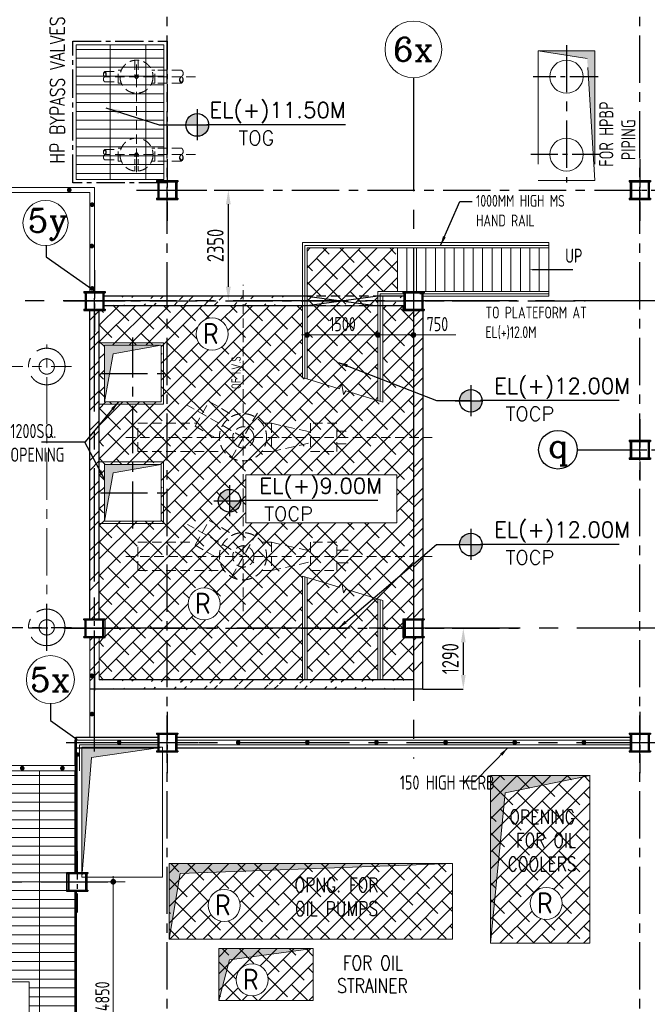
# Model space of a CAD drawing. Extents: x 18893 to 3351893, y -610358 to 406739.
# Tile 73 of 256: x 478084 to 491367, y 106529 to 127381. Entities that reach past the tile are written whole.
import ezdxf
from ezdxf.enums import TextEntityAlignment as Align

# ---------------------------------------------------------------- set-up
doc = ezdxf.new("R2010")
doc.units = 0
doc.header["$LTSCALE"] = 800
doc.header["$MEASUREMENT"] = 0
for name, pattern in [('CENTER', [2, 1.25, -0.25, 0.25, -0.25]), ('CENTER2', [1.125, 0.75, -0.125, 0.125, -0.125]), ('DASHED', [0.75, 0.5, -0.25]), ('HIDDEN', [0.375, 0.25, -0.125])]:
    doc.linetypes.add(name, pattern=pattern)
doc.layers.get('0').update_dxf_attribs({"linetype": 'CONTINUOUS'})
for name, color, linetype in [('0-7-COL', 2, 'CENTER'), ('Aux Ped Stel', 7, 'CONTINUOUS'), ('Aux_col', 7, 'CONTINUOUS'), ('CEN', 2, 'CENTER'), ('CL', 2, 'CENTER2'), ('GRID', 8, 'CENTER'), ('HATCH', 9, 'CONTINUOUS'), ('REV3', 2, 'CONTINUOUS'), ('STR', 2, 'CONTINUOUS'), ('WALL', 6, 'CONTINUOUS')]:
    doc.layers.add(name, color=color, linetype=linetype)
for name, color, linetype, lineweight in [('A-CHEQUERED PLATE HATCH', 254, 'CONTINUOUS', 5), ('A-CUT OUT', 3, 'CONTINUOUS', 30), ('A-REMOVABLE GRATING', 252, 'CONTINUOUS', 9), ('DIM', 4, 'CONTINUOUS', 13), ('EQP8', 251, 'HIDDEN', 9), ('EQUPT', 251, 'HIDDEN', 9), ('HANDRAIL', 3, 'CONTINUOUS', 15), ('Opening', 30, 'CONTINUOUS', 15), ('STAIR', 4, 'CONTINUOUS', 13), ('STEEL-PLATFORMS', 42, 'CONTINUOUS', 15), ('TEXT', 3, 'CONTINUOUS', 15)]:
    doc.layers.add(name, color=color, linetype=linetype, lineweight=lineweight)
doc.styles.add('ROMANC', font='romanc')
doc.styles.add('ROMANS', font='ISO9.shx', dxfattribs={"width": 0.8})
doc.styles.add('S1', font='SIMPLEX.SHX', dxfattribs={"height": 200})
doc.styles.add('S3', font='ROMANS1.SHX', dxfattribs={"width": 0.8})
doc.styles.add('SIMPLEX-25', font='simplex.shx')
doc.styles.get("Standard").update_dxf_attribs({"font": 'ISO9'})
doc.linetypes.add('FENCELINE1', pattern='A,0.25,-0.1,[133,ltypeshp.shx,S=0.1,R=0,X=-0.1,Y=0],-0.1,1', length=1.45)
doc.dimstyles.new('barka INTERNAL DIM', dxfattribs={"dimscale": 100, "dimtxt": 3, "dimasz": 1.2, "dimexe": 2.5, "dimexo": 2.5, "dimgap": 0.8, "dimtad": 1, "dimdsep": 46, "dimtxsty": 'ROMANS', "dimblk": 'DDOT1', "dimcen": 0, "dimclrd": 256, "dimclre": 256, "dimclrt": 2, "dimadec": 0, "dimazin": 2, "dimtp": 0.1, "dimtm": 0.1, "dimtfac": 0.71, "dimtmove": 2, "dimatfit": 3, "dimfxl": 0, "dimlwd": -1, "dimlwe": -1, "dimarcsym": 0})
doc.dimstyles.get("Standard").update_dxf_attribs({"dimtxt": 0.18, "dimasz": 0.18, "dimexe": 0.18, "dimexo": 0.0625, "dimgap": 0.09, "dimtad": 0, "dimtih": 1, "dimtoh": 1, "dimdec": 4, "dimzin": 0, "dimdsep": 46, "dimtxsty": 'Standard', "dimcen": 0.09, "dimadec": 0, "dimazin": 0, "dimtfac": 1, "dimtdec": 4, "dimtofl": 0, "dimtmove": 0, "dimatfit": 3, "dimfxl": 0, "dimtolj": 1, "dimtzin": 0, "dimarcsym": 0})
doc.dimstyles.new('STANDARD$0', dxfattribs={"dimtxt": 250, "dimasz": 200, "dimexe": 0, "dimexo": 0, "dimgap": 100, "dimtad": 1, "dimdec": 0, "dimzin": 0, "dimdsep": 46, "dimtxsty": 'S1', "dimcen": 0, "dimadec": 0, "dimazin": 0, "dimtfac": 1, "dimtdec": 0, "dimtmove": 2, "dimatfit": 3, "dimfxl": 0, "dimtolj": 1, "dimtzin": 0, "dimarcsym": 0})
pattern_1 = [(45, (-36217, -144449.1), (-318.19805, 318.19805), []), (45, (-36004.86, -144449.1), (-318.19805, 318.19805), [])]
pattern_2 = [(45, (0, 0), (-0.088388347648, 0.088388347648), [])]

# ---------------------------------------------------------------- blocks, each defined once
blk = doc.blocks.new('PIPECUT')
h = blk.add_hatch()
h.set_pattern_fill('ANSI31', color=9, scale=0.2, angle=180, style=0)
h.set_pattern_definition([(225, (-34534.742475, -48482.33709), (0.01767766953, -0.01767766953), [])])
h.paths.add_polyline_path([(0, 0, -0.552818), (0.432, 0, -0.552129), (0, 0, 0.585634), (0.5, 0, 0.553556)])
for centre, radius, start, end in [((-0.25, -0.157), 0.295, 32.06621, 147.93379), ((0.25, -0.157), 0.295, 32.06607, 147.93393), ((0.216, -0.136), 0.255, 32.13078, 147.86922), ((0.216, 0.136), 0.255, 212.19123, 327.80877), ((0.25, 0.14), 0.287, 209.29064, 330.70936)]:
    blk.add_arc(centre, radius, start, end)
blk = doc.blocks.new('DDOT1')
blk.add_line((-1, 0), (1, 0))
at = {"const_width": 0.5}
blk.add_lwpolyline([(-0.25, 0, 1), (0.25, 0, 1)], format="xyb", close=True, dxfattribs=at)
blk = doc.blocks.new('*D304')
at = {"layer": 'DIM'}
for p, q in [((479552, 109124), (480313, 109124)), ((480063, 109004), (480063, 104394)), ((479975, 104274), (480313, 104274))]:
    blk.add_line(p, q, dxfattribs=at)
at = {"layer": 'DIM', "xscale": 119.9999999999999, "yscale": 119.9999999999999, "zscale": 119.9999999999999}
for p, rotation in [((480063, 109124), 90), ((480063, 104274), 270)]:
    blk.add_blockref('DDOT1', p, dxfattribs=dict(at, rotation=rotation))
at = {"layer": 'DIM', "color": 2, "insert": (479833, 106699), "char_height": 300, "attachment_point": 5, "rotation": 90, "style": 'ROMANS'}
blk.add_mtext('4850', dxfattribs=at)
blk = doc.blocks.new('PL-FFL2')
at = {"layer": 'A-CUT OUT'}
h = blk.add_hatch(color=7, dxfattribs=at)
h.paths.add_polyline_path([(3.09, 1.96, 0.414214), (1.09, -0.04), (3.09, -0.04)])
h.paths.add_polyline_path([(5.09, -0.04), (3.09, -0.04), (3.09, -2.04, 0.414214)])
at = {"color": 1, "linetype": 'Continuous'}
for p, q in [((3.09, 2.74), (3.09, -2.74)), ((29.24, 0), (4.78, 0)), ((4.78, 0), (5.09, 0)), ((0.31, -0.04), (5.09, -0.04))]:
    blk.add_line(p, q, dxfattribs=at)
blk.add_circle((3.09, -0.04), 2, dxfattribs=at)
at = {"layer": 'TEXT', "color": 4, "linetype": 'Continuous'}
blk.add_attdef('EL(+)', text='', height=2.75, dxfattribs=at).set_placement((18.98, 2.4), align=Align.MIDDLE)
at = {"layer": 'TEXT', "color": 3, "linetype": 'Continuous'}
blk.add_attdef('XXX', text='', height=2.5, dxfattribs=at).set_placement((18.44, -3.52), align=Align.MIDDLE)
blk = doc.blocks.new('AUX COL')
at = {"layer": 'Aux Ped Stel'}
for p, q in [((-225, 200), (-225, 175)), ((-225, 200), (225, 200)), ((-225, 175), (225, 175)), ((-200, 175), (-200, -175)), ((-175, 175), (-175, -175)), ((175, 175), (175, -175)), ((200, 175), (200, -175)), ((225, 200), (225, 175)), ((-225, -175), (-225, -200)), ((-225, -175), (225, -175)), ((-225, -200), (225, -200)), ((225, -175), (225, -200))]:
    blk.add_line(p, q, dxfattribs=at)
at = {"layer": 'CL'}
for p, q in [((0, 650), (0, -650)), ((-650, 0), (650, 0))]:
    blk.add_line(p, q, dxfattribs=at)
blk = doc.blocks.new('*D752')
at = {"layer": 'DIM', "color": 9, "lineweight": -2}
for p, q in [((482198, 123774), (482500, 123774)), ((482500, 121724), (482500, 123474))]:
    blk.add_line(p, q, dxfattribs=at)
at = {"layer": 'DIM', "color": 9}
for points in [[(482450, 123474), (482550, 123474), (482500, 123774)], [(482450, 121724), (482550, 121724), (482500, 121424)]]:
    blk.add_solid(points, dxfattribs=at)
at = {"layer": 'DIM', "insert": (482225, 122599), "char_height": 350, "attachment_point": 5, "rotation": 90, "style": 'ROMANS'}
blk.add_mtext('\\A1;2350', dxfattribs=at)
blk = doc.blocks.new('*D753')
at = {"layer": 'DIM'}
for p, q in [((484166, 120687), (484166, 120454)), ((485546, 120704), (484286, 120704)), ((485666, 120500), (485666, 120454))]:
    blk.add_line(p, q, dxfattribs=at)
at = {"layer": 'DIM', "xscale": 119.9999999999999, "yscale": 119.9999999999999, "zscale": 119.9999999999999, "rotation": 180}
blk.add_blockref('DDOT1', (484166, 120704), dxfattribs=at)
at = {"layer": 'DIM', "xscale": 119.9999999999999, "yscale": 119.9999999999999, "zscale": 119.9999999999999}
blk.add_blockref('DDOT1', (485666, 120704), dxfattribs=at)
at = {"layer": 'DIM', "color": 2, "insert": (484916, 120934), "char_height": 300, "attachment_point": 5, "style": 'ROMANS'}
blk.add_mtext('1500', dxfattribs=at)
blk = doc.blocks.new('*D751')
at = {"layer": 'DIM', "color": 9, "lineweight": -2}
for p, q in [((487242, 114494), (487473, 114494)), ((487473, 114194), (487473, 113504)), ((486617, 113204), (487473, 113204))]:
    blk.add_line(p, q, dxfattribs=at)
at = {"layer": 'DIM', "color": 9}
for points in [[(487423, 114194), (487523, 114194), (487473, 114494)], [(487423, 113504), (487523, 113504), (487473, 113204)]]:
    blk.add_solid(points, dxfattribs=at)
at = {"layer": 'DIM', "insert": (487198, 113849), "char_height": 350, "attachment_point": 5, "rotation": 90, "style": 'ROMANS'}
blk.add_mtext('\\A1;1290', dxfattribs=at)
blk = doc.blocks.new('*D754')
at = {"layer": 'DIM'}
for p, q in [((485786, 120704), (486297, 120704)), ((486417, 120704), (487314, 120704)), ((485666, 120477), (485666, 120454)), ((486417, 120477), (486417, 120454))]:
    blk.add_line(p, q, dxfattribs=at)
at = {"layer": 'DIM', "xscale": 119.9999999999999, "yscale": 119.9999999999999, "zscale": 119.9999999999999, "rotation": 180}
blk.add_blockref('DDOT1', (485666, 120704), dxfattribs=at)
at = {"layer": 'DIM', "xscale": 119.9999999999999, "yscale": 119.9999999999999, "zscale": 119.9999999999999}
blk.add_blockref('DDOT1', (486417, 120704), dxfattribs=at)
at = {"layer": 'DIM', "color": 2, "insert": (486925, 120934), "char_height": 300, "attachment_point": 5, "style": 'ROMANS'}
blk.add_mtext('750', dxfattribs=at)

msp = doc.modelspace()

# ---------------------------------------------------------------- hatches: boundary and pattern name
at = {"layer": 'A-CHEQUERED PLATE HATCH', "linetype": 'Continuous'}
h = msp.add_hatch(dxfattribs=at)
h.set_pattern_fill('ANSI38', color=256, scale=2000, angle=180, style=0)
h.paths.add_polyline_path([(485666.18, 121624.03), (486080.68, 121624.03), (486080.68, 122548.99), (484166.18, 122548.99), (484166.18, 119773), (484846.17, 119565.34), (484900.93, 119660.33), (484939.15, 119444.4), (484988.55, 119521.86), (485666.18, 119314.92)])
h = msp.add_hatch(dxfattribs=at)
h.set_pattern_fill('ANSI38', color=256, scale=2000, angle=180, style=0)
h.paths.add_polyline_path([(479876.54, 120485.44), (481076.54, 120485.44), (481076.54, 119285.44), (479876.54, 119285.44)], flags=16)
h.paths.add_polyline_path([(479876.54, 117964.56), (481076.54, 117964.56), (481076.54, 116764.56), (479876.54, 116764.56)], flags=16)
edge = h.paths.add_edge_path(flags=16)
edge.add_arc((481987.5, 115011.4), 339.74, 0, 360)
edge = h.paths.add_edge_path(flags=16)
edge.add_arc((482156.81, 120724.08), 339.74, 0, 360)
h.paths.add_polyline_path([(486069.18, 117745.58), (486069.18, 116723.51), (482871.33, 116723.51), (482871.33, 117745.58)])
h.paths.add_polyline_path([(485766.18, 121324.03), (485766.18, 119284.39), (484988.55, 119521.86), (484939.15, 119444.4), (484900.93, 119660.33), (484846.17, 119565.34), (484066.18, 119803.54), (484066.18, 121324.03), (479866.59, 121324.03), (479866.59, 121224.02), (479766.54, 121224.02), (479766.54, 114694.03), (479891.54, 114694.03), (479891.54, 114294.03), (479766.04, 114294.03), (479766.54, 113404.03), (484066.18, 113404.03), (484066.18, 115599.46), (484846.17, 115361.27), (484900.93, 115456.26), (484939.15, 115240.33), (484988.55, 115317.79), (485766.18, 115080.31), (485766.18, 113404.03), (486416.59, 113404.03), (486416.59, 114293.93), (486191.59, 114293.93), (486191.59, 114693.93), (486416.54, 114694.03), (486416.59, 121223.93), (486191.59, 121223.93), (486191.59, 121324.03)])
h = msp.add_hatch(dxfattribs=at)
h.set_pattern_fill('ANSI38', color=256, scale=2000, angle=180, style=0)
h.paths.add_polyline_path([(485666.18, 115110.85), (484988.55, 115317.79), (484939.15, 115240.33), (484900.93, 115456.26), (484846.17, 115361.27), (484166.18, 115568.93), (484166.18, 113404.03), (485666.18, 113404.03)])
h = msp.add_hatch(dxfattribs=at)
h.set_pattern_fill('ANSI38', color=256, scale=2000, angle=180, style=0)
edge = h.paths.add_edge_path()
edge.add_arc((489226.51, 108665.87), 339.74, 0, 360)
h.paths.add_polyline_path([(490151.54, 107823.93), (488051.54, 107823.93), (488051.54, 111373.93), (490151.54, 111373.93)])
h = msp.add_hatch(dxfattribs=at)
h.set_pattern_fill('ANSI38', color=256, scale=2000, angle=180, style=0)
edge = h.paths.add_edge_path()
edge.add_arc((482411.64, 108624.1), 339.74, 0, 360)
h.paths.add_polyline_path([(481246.54, 109508.93), (487246.54, 109508.93), (487246.54, 107908.93), (481246.54, 107908.93)])
h = msp.add_hatch(dxfattribs=at)
h.set_pattern_fill('ANSI38', color=256, scale=2000, angle=180, style=0)
edge = h.paths.add_edge_path()
edge.add_arc((483003.81, 107048.65), 339.74, 0, 360)
h.paths.add_polyline_path([(482296.54, 107708.93), (484296.54, 107708.93), (484296.54, 106608.93), (482296.54, 106608.93)])
at = {"layer": 'A-REMOVABLE GRATING'}
h = msp.add_hatch(dxfattribs=at)
h.set_pattern_fill('GRATE', color=256, scale=6000, style=0)
h.paths.add_polyline_path([(479281.54, 126848.93), (481131.54, 126848.93), (481131.54, 123998.93), (479281.54, 123998.93)])
h = msp.add_hatch(dxfattribs=at)
h.set_pattern_fill('GRATE', color=256, scale=6000, style=0)
h.paths.add_polyline_path([(464206.54, 108248.93), (466706.54, 108248.93), (466706.54, 105573.93), (464206.54, 105573.93)])
h.paths.add_polyline_path([(470981.54, 108924.03), (470981.54, 109324.03), (471431.54, 109324.03), (471431.54, 108924.03)])
h.paths.add_polyline_path([(461431.54, 108924.03), (460981.54, 108924.03), (460981.54, 109324.03), (461431.54, 109324.03)])
h.paths.add_polyline_path([(457356.54, 111324.03), (457531.54, 111324.03), (457531.54, 110924.03), (457356.54, 110924.03), (457356.54, 104873.97), (460899, 104873.97), (460896.54, 105033.93), (461516.54, 105033.93), (461516.54, 104873.97), (470899, 104873.97), (470896.54, 105033.93), (471516.54, 105033.93), (471516.54, 104873.93), (479271.54, 104873.93), (479271.54, 108924.03), (479076.54, 108924.03), (479076.54, 109324.03), (479271.54, 109324.03), (479271.54, 111473.93), (470356.54, 111473.93), (470356.54, 111273.93), (460554.23, 111273.93), (460556.54, 113108.93), (457356.54, 113108.93)])
h.paths.add_polyline_path([(478286.62, 105984.4), (475088.77, 105984.4), (475088.77, 107006.47), (478286.62, 107006.47)])
at = {"layer": 'HATCH'}
h = msp.add_hatch(dxfattribs=at)
h.set_pattern_fill('ANSI32', color=256, scale=1200, style=0)
h.set_pattern_definition([(45, (457686.5, 28299.33), (-318.198, 318.198), []), (45, (457898.6, 28299.33), (-318.198, 318.198), [])])
edge = h.paths.add_edge_path()
edge.add_line((479866.59, 121324.03), (484066.18, 121324.03))
edge.add_line((479866.59, 121524.03), (484066.18, 121524.03))
h = msp.add_hatch(dxfattribs=at)
h.set_pattern_fill('ANSI32', color=256, scale=1200, style=0)
h.set_pattern_definition([(45, (463586.07, 28299.33), (-318.198, 318.198), []), (45, (463798.2, 28299.33), (-318.198, 318.198), [])])
edge = h.paths.add_edge_path()
edge.add_line((485766.18, 121324.03), (486216.59, 121324.03))
edge.add_line((485766.18, 121524.03), (486216.59, 121524.03))
h = msp.add_hatch(dxfattribs=at)
h.set_pattern_fill('ANSI32', color=256, scale=1200, style=0)
h.set_pattern_definition(pattern_1)
h.paths.add_polyline_path([(479766.54, 121224.03), (479566.59, 121224.03), (479566.59, 118673.61), (479566.54, 114694.03), (479766.54, 114694.03), (479768.31, 118673.61)])
h = msp.add_hatch(dxfattribs=at)
h.set_pattern_fill('ANSI32', color=256, scale=1200, style=0)
h.set_pattern_definition(pattern_1)
h.paths.add_polyline_path([(486616.54, 121224.03), (486416.59, 121224.03), (486416.59, 118673.61), (486416.54, 114694.03), (486616.54, 114694.03), (486618.31, 118673.61)])
h = msp.add_hatch(dxfattribs=at)
h.set_pattern_fill('ANSI32', color=256, scale=1200, style=0)
h.set_pattern_definition(pattern_1)
h.paths.add_polyline_path([(479766.54, 114294.03), (479566.54, 114294.03), (479566.54, 113449.59), (479566.54, 113204.03), (479766.54, 113204.03), (479766.54, 113379.77)])
h = msp.add_hatch(dxfattribs=at)
h.set_pattern_fill('ANSI32', color=256, scale=1200, style=0)
h.set_pattern_definition([(45, (-29366.94, -144449.1), (-318.19805, 318.19805), []), (45, (-29154.8, -144449.1), (-318.19805, 318.19805), [])])
h.paths.add_polyline_path([(486616.59, 114294.03), (486416.59, 114294.03), (486416.59, 113204.03), (486416.59, 113454.03), (486616.59, 113612.44), (486616.59, 113204.03)])
h = msp.add_hatch(dxfattribs=at)
h.set_pattern_fill('ANSI32', color=256, scale=1200, style=0)
h.set_pattern_definition([(45, (457686.5, 20179.33), (-318.198, 318.198), []), (45, (457898.6, 20179.33), (-318.198, 318.198), [])])
edge = h.paths.add_edge_path()
edge.add_line((479566.54, 113204.03), (486616.59, 113204.03))
edge.add_line((479566.54, 113404.03), (486616.59, 113404.03))
at = {"layer": 'Opening', "linetype": 'CENTER2', "ltscale": 4}
h = msp.add_hatch(color=5, dxfattribs=at)
h.paths.add_polyline_path([(489056.54, 126723.93), (489656.54, 126626.93), (489656.54, 126723.93)])
h.paths.add_polyline_path([(490094.64, 126556.1), (490118.6, 126173.93), (490256.54, 126173.93), (490256.54, 126723.93), (489656.65, 126723.93), (489656.65, 126626.91)])
h.paths.add_polyline_path([(490222.06, 124523.93), (490256.54, 124523.93), (490256.54, 126173.93), (490118.6, 126173.93)])
h.paths.add_polyline_path([(490256.54, 124523.93), (490222.06, 124523.93), (490256.54, 123973.93)])
at = {"layer": 'Opening'}
h = msp.add_hatch(dxfattribs=at)
h.set_pattern_fill('ANSI31', color=5)
h.set_pattern_definition(pattern_2)
h.paths.add_polyline_path([(481076.54, 120485.44), (479876.54, 120485.44), (479876.54, 119285.44), (480061.31, 120304.17)])
h.paths.add_polyline_path([(481076.54, 117964.56), (479876.54, 117964.56), (479876.54, 116764.56), (480061.31, 117783.29)])
h = msp.add_hatch(color=5, dxfattribs=at)
h.dxf.hatch_style = 1
h.paths.add_polyline_path([(481106.54, 111973.93), (479401.54, 111973.93), (479401.54, 109223.93), (479603.41, 111754.2)])
h = msp.add_hatch(dxfattribs=at)
h.set_pattern_fill('ANSI31', color=5)
h.set_pattern_definition(pattern_2)
h.paths.add_polyline_path([(490151.54, 111373.07), (490151.54, 111373.93), (488051.54, 111373.93), (488051.54, 107823.93), (488359.05, 111007.03)])
h = msp.add_hatch(color=5, dxfattribs=at)
h.dxf.hatch_style = 1
h.paths.add_polyline_path([(487246.54, 109508.93), (481246.54, 109508.93), (481246.54, 107908.93), (481483.58, 109301)])
h = msp.add_hatch(dxfattribs=at)
h.set_pattern_fill('ANSI31', color=5)
h.set_pattern_definition(pattern_2)
h.paths.add_polyline_path([(484296.54, 107708.93), (482296.54, 107708.93), (482296.54, 106608.93), (482522.52, 107468.43)])

# ---------------------------------------------------------------- linework, layer by layer
at = {"color": 2, "linetype": 'CENTER'}
for p, q in [((479792, 119885.44), (481161.08, 119885.44)), ((479792, 117364.56), (481161.08, 117364.56))]:
    msp.add_line(p, q, dxfattribs=at)
at = {"layer": '0-7-COL', "linetype": 'CENTER2'}
for p, q in [((490329.44, 126173.93), (488950.16, 126173.93)), ((490375.41, 124523.93), (488900.99, 124523.93))]:
    msp.add_line(p, q, dxfattribs=at)
at = {"layer": '0-7-COL', "linetype": 'Continuous'}
msp.add_circle((489476.29, 118273.93), 409.07, dxfattribs=at)
at = {"layer": 'A-CHEQUERED PLATE HATCH', "linetype": 'Continuous', "flags": 128}
msp.add_lwpolyline([(479866.59, 121324.03), (479866.59, 121224.02), (479766.54, 121224.02), (479766.54, 114694.03), (479891.54, 114694.03), (479891.54, 114294.03), (479766.04, 114294.03), (479766.54, 113404.03), (486416.59, 113404.03), (486416.59, 114293.93), (486191.59, 114293.93), (486191.59, 114693.93), (486416.54, 114694.03), (486416.59, 121223.93), (486191.59, 121223.93), (486191.59, 121324.03), (479866.59, 121324.03)], dxfattribs=at)
at = {"layer": 'A-REMOVABLE GRATING'}
for points in [[(482871.33, 117745.58), (486069.18, 117745.58), (486069.18, 116723.51), (482871.33, 116723.51)], [(475088.77, 107006.47), (478286.62, 107006.47), (478286.62, 105984.4), (475088.77, 105984.4)]]:
    msp.add_lwpolyline(points, close=True, dxfattribs=at)
at = {"layer": 'A-REMOVABLE GRATING', "flags": 128}
msp.add_lwpolyline([(457356.54, 110924.03), (457531.54, 110924.03), (457531.54, 111324.03), (457356.54, 111324.03), (457356.54, 113108.93), (460556.54, 113108.93), (460554.23, 111273.93), (470356.54, 111273.93), (470356.54, 111473.93), (479271.54, 111473.93), (479271.54, 109324.03), (479076.54, 109324.03), (479076.54, 108924.03), (479271.54, 108924.03), (479271.54, 104873.93), (471516.54, 104873.93), (471516.54, 105033.93), (470896.54, 105033.93), (470899, 104873.97), (461516.54, 104873.97), (461516.54, 105033.93), (460896.54, 105033.93), (460899, 104873.97), (457356.54, 104873.97)], close=True, dxfattribs=at)
at = {"layer": 'CEN'}
for p, q in [((480476.54, 116602.61), (480476.54, 120647.39)), ((478656.54, 114013.11), (478656.54, 115009.74)), ((475548.16, 114511.53), (479182.11, 114511.53))]:
    msp.add_line(p, q, dxfattribs=at)
at = {"layer": 'CL'}
msp.add_lwpolyline([(479206.54, 126923.93), (481206.54, 126923.93), (481206.54, 123923.93), (479206.54, 123923.93)], close=True, dxfattribs=at)
msp.add_lwpolyline([(479206.54, 126923.93), (481206.54, 126923.93), (481206.54, 123923.93), (479206.54, 123923.93)], close=True, dxfattribs=at)
at = {"layer": 'DIM'}
msp.add_lwpolyline([(479281.54, 126848.93), (481131.54, 126848.93), (481131.54, 123998.93), (479281.54, 123998.93)], close=True, dxfattribs=at)
msp.add_lwpolyline([(479281.54, 126848.93), (481131.54, 126848.93), (481131.54, 123998.93), (479281.54, 123998.93)], close=True, dxfattribs=at)
at = {"layer": 'DIM', "const_width": 50, "flags": 128}
for points in [[(479271.54, 109323.93), (479271.54, 112188.93)], [(479271.54, 108923.93), (479271.54, 103333.93)]]:
    msp.add_lwpolyline(points, dxfattribs=at)
at = {"layer": 'DIM', "color": 2}
for centre, radius in [((486416.54, 126752.75), 600), ((478630.76, 123075.86), 476.94), ((478733.91, 113406.31), 508.61)]:
    msp.add_circle(centre, radius, dxfattribs=at)
at = {"layer": 'DIM'}
for centre, radius in [((489656.54, 126173.93), 350), ((489656.54, 124523.93), 350), ((482156.81, 120724.08), 339.74), ((481987.5, 115011.4), 339.74), ((482411.64, 108624.1), 339.74), ((489226.51, 108665.87), 339.74), ((483003.81, 107048.65), 339.74)]:
    msp.add_circle(centre, radius, dxfattribs=at)
at = {"layer": 'EQP8'}
for p, q in [((482816.54, 114853.67), (482816.54, 121765.74)), ((481794.42, 118774.22), (482094.42, 119293.83)), ((482094.42, 119293.83), (482611.35, 118995.38)), ((482816.54, 118534.03), (481629.69, 119219.26)), ((483113.59, 119048.52), (482519.5, 118019.53)), ((480585.44, 118834.03), (481828.95, 118834.03)), ((480585.44, 118234.03), (480585.44, 118834.03)), ((481794.42, 118774.22), (482316.42, 118472.84)), ((483413.94, 118834.03), (483213.14, 118834.03)), ((483413.94, 118834.03), (483413.94, 118234.03)), ((483413.94, 118834.03), (484235.44, 118647.73)), ((484795.34, 118834.03), (484235.44, 118834.03)), ((484235.44, 118834.03), (484235.44, 118234.03)), ((484795.34, 118234.03), (484795.34, 118834.03)), ((484795.34, 118667.23), (485035.44, 118667.23)), ((480333.03, 118534.03), (486816.18, 118534.03)), ((480585.44, 118234.03), (482413.2, 118234.03)), ((483207.29, 118234.03), (483413.94, 118234.03)), ((483413.94, 118234.03), (484235.44, 118420.33)), ((484235.44, 118234.03), (484795.34, 118234.03)), ((484795.34, 118400.83), (485035.44, 118400.83)), ((481794.42, 116254.22), (482094.42, 116773.83)), ((482094.42, 116773.83), (482611.35, 116475.38)), ((482816.54, 116014.03), (481638.89, 116693.94)), ((483113.59, 116528.52), (482519.5, 115499.53)), ((480585.44, 116314.03), (481737.12, 116314.03)), ((480585.44, 115714.03), (480585.44, 116314.03)), ((481794.42, 116254.22), (482316.42, 115952.84)), ((483413.94, 116314.03), (483213.14, 116314.03)), ((483413.94, 116314.03), (484235.44, 116127.73)), ((483413.94, 116314.03), (483413.94, 115714.03)), ((484795.34, 116314.03), (484235.44, 116314.03)), ((484235.44, 116314.03), (484235.44, 115714.03)), ((484795.34, 115714.03), (484795.34, 116314.03)), ((480333.03, 116014.03), (486816.18, 116014.03)), ((483413.94, 115714.03), (484235.44, 115900.33)), ((480585.44, 115714.03), (482413.2, 115714.03)), ((483207.29, 115714.03), (483413.94, 115714.03)), ((484235.44, 115714.03), (484795.34, 115714.03)), ((479566.54, 113204.03), (479566.54, 114294.03)), ((479766.54, 113404.03), (479766.54, 114294.03)), ((486416.59, 113404.03), (486416.59, 114294.03))]:
    msp.add_line(p, q, dxfattribs=at)
at = {"layer": 'EQP8', "linetype": 'DASHED'}
for p, q in [((484795.34, 116147.23), (485035.44, 116147.23)), ((484795.34, 115880.83), (485035.44, 115880.83))]:
    msp.add_line(p, q, dxfattribs=at)
at = {"layer": 'EQP8'}
for centre, radius in [((482810.24, 118537.93), 500), ((482816.54, 118534.03), 225), ((482810.24, 116017.93), 500), ((482816.54, 116014.03), 225)]:
    msp.add_circle(centre, radius, dxfattribs=at)
at = {"layer": 'EQUPT'}
for p, q in [((480520.04, 126522.02), (480520.04, 126174)), ((480556.54, 124150.45), (480556.54, 126431.96)), ((480556.54, 126174), (480556.54, 126372.47)), ((480593.04, 126522.02), (480593.04, 126174)), ((479884.54, 126283.43), (480166.54, 126283.43)), ((481804.31, 126173.93), (479884.54, 126173.93)), ((480166.54, 126310.43), (480234.26, 126310.43)), ((480166.54, 126037.43), (480166.54, 126310.43)), ((480946.54, 126310.43), (480878.83, 126310.43)), ((480946.54, 126037.43), (480946.54, 126310.43)), ((481507.21, 126310.43), (480946.54, 126310.43)), ((479884.54, 126064.43), (480166.54, 126064.43)), ((480166.54, 126037.43), (480234.26, 126037.43)), ((480946.54, 126037.43), (480878.83, 126037.43)), ((481507.21, 126037.43), (480946.54, 126037.43)), ((479884.54, 124633.43), (480166.54, 124633.43)), ((481804.31, 124523.93), (479884.54, 124523.93)), ((480166.54, 124660.43), (480234.26, 124660.43)), ((480166.54, 124387.43), (480166.54, 124660.43)), ((480556.54, 124523.85), (480556.54, 124325.39)), ((480946.54, 124660.43), (480878.83, 124660.43)), ((481507.21, 124660.43), (480946.54, 124660.43)), ((480946.54, 124387.43), (480946.54, 124660.43)), ((479884.54, 124414.43), (480166.54, 124414.43)), ((480166.54, 124387.43), (480234.26, 124387.43)), ((480946.54, 124387.43), (480878.83, 124387.43)), ((481507.21, 124387.43), (480946.54, 124387.43))]:
    msp.add_line(p, q, dxfattribs=at)
at = {"layer": 'EQUPT', "ltscale": 0.5}
for p, q in [((480520.04, 124175.84), (480520.04, 124523.85)), ((480593.04, 124175.84), (480593.04, 124523.85))]:
    msp.add_line(p, q, dxfattribs=at)
at = {"layer": 'EQUPT', "linetype": 'CENTER'}
for p, q in [((478656.54, 114013.21), (478656.54, 120505.7)), ((475548.16, 120036.53), (479182.11, 120036.53))]:
    msp.add_line(p, q, dxfattribs=at)
at = {"layer": 'EQUPT'}
for centre, radius in [((480556.54, 126173.93), 350), ((480556.54, 126174), 36.5), ((480556.54, 126174), 30), ((480556.54, 124523.93), 350), ((480556.54, 124523.85), 36.5), ((480556.54, 124523.85), 30)]:
    msp.add_circle(centre, radius, dxfattribs=at)
at = {"layer": 'EQUPT', "linetype": 'CENTER'}
for centre, radius in [((478656.54, 120036.53), 387), ((478656.54, 120036.53), 162), ((478656.54, 114511.53), 387), ((478656.54, 114511.53), 162)]:
    msp.add_circle(centre, radius, dxfattribs=at)
at = {"layer": 'GRID'}
for p, q in [((481206.54, 97244.07), (481206.54, 142256.57)), ((491206.54, 97244.07), (491206.54, 142341.3)), ((480646.64, 123773.93), (534371.29, 123773.93)), ((489885.35, 118273.93), (534484.67, 118273.93))]:
    msp.add_line(p, q, dxfattribs=at)
at = {"layer": 'GRID', "linetype": 'CENTER2', "ltscale": 4}
for p, q in [((486416.54, 126152.75), (486416.54, 111733.79)), ((478642.99, 122598.88), (478642.99, 122359.24)), ((478642.99, 122359.24), (479666.54, 121640.44)), ((479666.54, 111880.28), (479666.54, 121640.44)), ((492202.91, 121423.93), (476857.95, 121423.93)), ((492277.95, 114493.93), (476685.33, 114493.93)), ((479666.54, 113573.93), (479666.54, 113175.74)), ((478733.91, 112897.71), (478733.91, 112537.61)), ((478733.91, 112537.61), (479301.54, 112138.99)), ((479067.3, 112073.93), (497067.55, 112073.93)), ((479301.54, 109373.93), (479301.54, 112138.99)), ((456931.42, 109123.93), (479724.57, 109123.93))]:
    msp.add_line(p, q, dxfattribs=at)
at = {"layer": 'GRID', "linetype": 'CENTER'}
for p, q in [((479239.19, 121424.03), (490055.02, 121424.03)), ((479239.19, 114494.03), (488777.92, 114494.03))]:
    msp.add_line(p, q, dxfattribs=at)
at = {"layer": 'HANDRAIL'}
for p, q in [((471156.54, 123723.93), (479566.54, 123723.93)), ((471256.54, 123823.93), (479666.54, 123823.93)), ((479566.54, 123723.93), (479566.54, 121624.02)), ((479666.54, 123823.93), (479666.54, 121624.02)), ((479566.54, 114294.03), (479566.54, 112188.93)), ((479666.54, 114294.03), (479666.54, 112188.93)), ((479251.54, 112123.93), (481006.54, 112123.93)), ((479251.54, 112123.93), (479251.54, 111588.07)), ((479351.54, 112023.93), (481006.54, 112023.93)), ((479351.54, 112023.93), (479351.54, 111473.93)), ((481406.54, 112123.93), (491006.54, 112123.93)), ((481406.54, 112023.93), (491006.54, 112023.93)), ((479271.54, 111588.07), (477541.54, 111588.07)), ((479271.54, 111473.93), (477541.54, 111473.93))]:
    msp.add_line(p, q, dxfattribs=at)
at = {"layer": 'HANDRAIL', "linetype": 'FENCELINE1', "ltscale": 0.6}
for p, q in [((484116.18, 122598.99), (489280.68, 122598.99)), ((484116.18, 122598.99), (484116.18, 119788.27)), ((486216.59, 121574.03), (485716.18, 121574.03)), ((485716.18, 121574.03), (485716.18, 119299.65)), ((489280.68, 121574.03), (486555.4, 121574.03)), ((484116.18, 115584.2), (484116.18, 113404.03)), ((485716.18, 115095.58), (485716.18, 113404.03))]:
    msp.add_line(p, q, dxfattribs=at)
at = {"layer": 'HANDRAIL', "color": 7, "const_width": 50}
for points in [[(479132.8, 123748.93, 1), (479132.8, 123798.93, 1)], [(479616.54, 123438.55, 1), (479616.54, 123488.55, 1)], [(479610.21, 122562.1, 1), (479610.21, 122612.1, 1)], [(479618.26, 121664.35, 1), (479618.26, 121714.35, 1)], [(479610.26, 113461.42, 1), (479610.26, 113511.42, 1)], [(479612.77, 112650.51, 1), (479612.77, 112700.51, 1)], [(480189.38, 112048.93, 1), (480189.38, 112098.93, 1)], [(482708.52, 112048.93, 1), (482708.52, 112098.93, 1)], [(484171.75, 112048.93, 1), (484171.75, 112098.93, 1)], [(485634.98, 112048.93, 1), (485634.98, 112098.93, 1)], [(487098.21, 112048.93, 1), (487098.21, 112098.93, 1)], [(488561.44, 112048.93, 1), (488561.44, 112098.93, 1)], [(490024.67, 112048.93, 1), (490024.67, 112098.93, 1)], [(479301.54, 111793.65, 1), (479301.54, 111843.65, 1)], [(478137.25, 111504.69, 1), (478137.25, 111554.69, 1)], [(478988.54, 111504.69, 1), (478988.54, 111554.69, 1)]]:
    msp.add_lwpolyline(points, format="xyb", close=True, dxfattribs=at)
at = {"layer": 'HANDRAIL', "linetype": 'FENCELINE1', "ltscale": 0.6}
for points in [[(479766.54, 120535.44), (481126.54, 120535.44), (481126.54, 119235.44), (479766.54, 119235.44)], [(479766.54, 118014.56), (481126.54, 118014.56), (481126.54, 116714.56), (479766.54, 116714.56)]]:
    msp.add_lwpolyline(points, dxfattribs=at)
at = {"layer": 'HATCH'}
for p, q in [((484166.18, 121524.03), (485666.18, 121324.03)), ((485666.18, 121524.03), (484166.18, 121324.03))]:
    msp.add_line(p, q, dxfattribs=at)
at = {"layer": 'Opening', "linetype": 'CENTER2', "ltscale": 4}
for p, q in [((490256.54, 126723.93), (489056.54, 126723.93)), ((489056.54, 126723.93), (489056.54, 123973.93)), ((490094.64, 126556.1), (489056.54, 126723.93)), ((490256.54, 126723.93), (490256.54, 123973.93)), ((490256.54, 123973.93), (490094.64, 126556.1)), ((490256.54, 123973.93), (489056.54, 123973.93))]:
    msp.add_line(p, q, dxfattribs=at)
at = {"layer": 'Opening'}
for p, q in [((481076.54, 120485.44), (480061.31, 120304.17)), ((480061.31, 120304.17), (479876.54, 119285.44)), ((481076.54, 117964.56), (480061.31, 117783.29)), ((480061.31, 117783.29), (479876.54, 116764.56)), ((479603.41, 111754.2), (481106.54, 111973.93)), ((479401.54, 109223.93), (479603.41, 111754.2)), ((481106.54, 110523.93), (481106.54, 109223.93))]:
    msp.add_line(p, q, dxfattribs=at)
for points in [[(479876.54, 120485.44), (481076.54, 120485.44), (481076.54, 119285.44), (479876.54, 119285.44)], [(479876.54, 117964.56), (481076.54, 117964.56), (481076.54, 116764.56), (479876.54, 116764.56)], [(481106.54, 109223.93), (479401.54, 109223.93), (479401.54, 111973.93), (481106.54, 111973.93)], [(490151.54, 107823.93), (488051.54, 107823.93), (488051.54, 111373.93), (490151.54, 111373.93)], [(481246.54, 109508.93), (487246.54, 109508.93), (487246.54, 107908.93), (481246.54, 107908.93)], [(482296.54, 107708.93), (484296.54, 107708.93), (484296.54, 106608.93), (482296.54, 106608.93)]]:
    msp.add_lwpolyline(points, close=True, dxfattribs=at)
for points in [[(488051.54, 107823.93), (488359.05, 111007.03), (490155.75, 111373.93)], [(481246.54, 107908.93), (481483.58, 109301), (487246.54, 109508.93)], [(482296.54, 106608.93), (482522.52, 107468.43), (484296.54, 107708.93)]]:
    msp.add_lwpolyline(points, dxfattribs=at)
at = {"layer": 'REV3', "linetype": 'Continuous', "flags": 128}
msp.add_lwpolyline([(488880.68, 122086.51, 0, 150, 0), (489235.37, 122086.51, 25, 25, 0), (489794.01, 122086.51, 25, 25, 0)], format="xyseb", dxfattribs=at)
at = {"layer": 'STAIR'}
for p, q in [((489280.68, 122665.99), (489280.68, 121524.03)), ((486080.68, 122548.99), (486080.68, 121624.03)), ((486280.68, 122548.99), (486280.68, 121624.03)), ((486480.68, 122548.99), (486480.68, 121624.03)), ((486680.68, 122548.99), (486680.68, 121624.03)), ((486880.68, 122548.99), (486880.68, 121624.03)), ((487080.68, 122548.99), (487080.68, 121624.03)), ((487280.68, 122548.99), (487280.68, 121624.03)), ((487480.68, 122548.99), (487480.68, 121624.03)), ((487680.68, 122548.99), (487680.68, 121624.03)), ((487880.68, 122548.99), (487880.68, 121624.03)), ((488080.68, 122548.99), (488080.68, 121624.03)), ((488280.68, 122548.99), (488280.68, 121624.03)), ((488480.68, 122548.99), (488480.68, 121624.03)), ((488680.68, 122548.99), (488680.68, 121624.03)), ((488880.68, 122548.99), (488880.68, 121624.03)), ((489080.68, 122548.99), (489080.68, 121624.03))]:
    msp.add_line(p, q, dxfattribs=at)
at = {"layer": 'STEEL-PLATFORMS'}
for p, q in [((484066.18, 122665.99), (484066.18, 119803.54)), ((484066.18, 122665.99), (489280.68, 122665.99)), ((484166.18, 122548.99), (484166.18, 119773)), ((484166.18, 122548.99), (489280.68, 122548.99)), ((486080.68, 121624.03), (486080.68, 122548.99)), ((485666.18, 121624.03), (485666.18, 119316.52)), ((486216.59, 121624.03), (485666.18, 121624.03)), ((489280.68, 121624.03), (486555.4, 121624.03)), ((485766.18, 121524.03), (485766.18, 119284.39)), ((486216.59, 121524.03), (485766.18, 121524.03)), ((489280.68, 121524.03), (486616.59, 121524.03)), ((484066.18, 115599.46), (484066.18, 113404.03)), ((484166.18, 115568.93), (484166.18, 113404.03)), ((485666.18, 115110.85), (485666.18, 113404.03)), ((485766.18, 115080.31), (485766.18, 113404.03)), ((485766.18, 113404.03), (484066.18, 113404.03))]:
    msp.add_line(p, q, dxfattribs=at)
for points in [[(484066.18, 119803.54), (484846.17, 119565.34), (484900.93, 119660.33), (484939.15, 119444.4), (484988.55, 119521.86), (485766.18, 119284.39)], [(484066.18, 115599.46), (484846.17, 115361.27), (484900.93, 115456.26), (484939.15, 115240.33), (484988.55, 115317.79), (485766.18, 115080.31)]]:
    msp.add_lwpolyline(points, dxfattribs=at)
at = {"layer": 'STR', "color": 4, "linetype": 'CENTER'}
msp.add_line((489656.65, 126845.06), (489656.65, 123934.47), dxfattribs=at)
at = {"layer": 'WALL'}
for p, q in [((484066.18, 121524.03), (479866.59, 121524.03)), ((486216.59, 121524.03), (485766.18, 121524.03)), ((479566.54, 114694.03), (479566.54, 121224.03)), ((479766.54, 114694.03), (479766.54, 121224.03)), ((484066.18, 121324.03), (479866.59, 121324.03)), ((486216.59, 121324.03), (485766.18, 121324.03)), ((486416.54, 121225.14), (486416.54, 114694.03)), ((486616.59, 121224.03), (486616.59, 114694.03)), ((486616.59, 113204.03), (486616.59, 114294.03)), ((486416.59, 113404.03), (479766.54, 113404.03)), ((486616.59, 113204.03), (479566.54, 113204.03)), ((479271.54, 112188.93), (481006.54, 112188.93)), ((481406.54, 112188.93), (491006.54, 112188.93)), ((479271.54, 111958.93), (481006.54, 111958.93)), ((481406.54, 111958.93), (491006.54, 111958.93))]:
    msp.add_line(p, q, dxfattribs=at)
at = {"layer": 'WALL', "linetype": 'HIDDEN'}
for p, q in [((485766.18, 121524.03), (484066.18, 121524.03)), ((485766.18, 121324.03), (484066.18, 121324.03))]:
    msp.add_line(p, q, dxfattribs=at)

# ---------------------------------------------------------------- block references
at = {"color": 6}
ref = msp.add_blockref('PL-FFL2', (481471.28, 125155.96), dxfattribs=dict(at, xscale=120, yscale=120, zscale=120))
ref.add_attrib('XXX', 'TOG', dxfattribs={"color": 3, "linetype": 'Continuous', "height": 300, "style": 'SIMPLEX-25'}).set_placement((483093.76, 124875.53), align=Align.MIDDLE)
ref.add_attrib('EL(+)', 'EL(+)11.50M', dxfattribs={"color": 4, "linetype": 'Continuous', "height": 330, "style": 'SIMPLEX-25'}).set_placement((483542.38, 125443.61), align=Align.MIDDLE)
ref = msp.add_blockref('PL-FFL2', (487261.08, 119314.89), dxfattribs=dict(at, xscale=120, yscale=120, zscale=120))
ref.add_attrib('XXX', 'TOCP', dxfattribs={"color": 3, "linetype": 'Continuous', "height": 300, "style": 'SIMPLEX-25'}).set_placement((488883.55, 119034.46), align=Align.MIDDLE)
ref.add_attrib('EL(+)', 'EL(+)12.00M', dxfattribs={"color": 4, "linetype": 'Continuous', "height": 330, "style": 'SIMPLEX-25'}).set_placement((489564.87, 119602.54), align=Align.MIDDLE)
ref = msp.add_blockref('PL-FFL2', (482152.7, 117197.86), dxfattribs=dict(at, xscale=120, yscale=120, zscale=120))
ref.add_attrib('XXX', 'TOCP', dxfattribs={"color": 3, "linetype": 'Continuous', "height": 300, "style": 'SIMPLEX-25'}).set_placement((483775.17, 116917.42), align=Align.MIDDLE)
ref.add_attrib('EL(+)', 'EL(+)9.00M', dxfattribs={"color": 4, "linetype": 'Continuous', "height": 330, "style": 'SIMPLEX-25'}).set_placement((484456.48, 117485.51), align=Align.MIDDLE)
ref = msp.add_blockref('PL-FFL2', (487261.08, 116270.34), dxfattribs=dict(at, xscale=120, yscale=120, zscale=120))
ref.add_attrib('XXX', 'TOCP', dxfattribs={"color": 3, "linetype": 'Continuous', "height": 300, "style": 'SIMPLEX-25'}).set_placement((488883.55, 115989.91), align=Align.MIDDLE)
ref.add_attrib('EL(+)', 'EL(+)12.00M', dxfattribs={"color": 4, "linetype": 'Continuous', "height": 330, "style": 'SIMPLEX-25'}).set_placement((489564.87, 116558), align=Align.MIDDLE)
at = {"layer": 'Aux Ped Stel'}
for p in [(479666.54, 121424.02), (486416.59, 121423.93), (486416.59, 114493.93), (481206.54, 112074.03), (479301.54, 109124.03)]:
    msp.add_blockref('AUX COL', p, dxfattribs=at)
at = {"layer": 'Aux Ped Stel', "xscale": -1, "rotation": 180}
msp.add_blockref('AUX COL', (479666.54, 114494.03), dxfattribs=at)
at = {"layer": 'Aux_col'}
for p in [(481206.54, 123774.03), (491206.54, 123774.03), (491206.54, 118274.03), (491206.54, 112074.03), (491206.91, 112074.03)]:
    msp.add_blockref('AUX COL', p, dxfattribs=at)
at = {"layer": 'EQUPT'}
for p, xscale, yscale, zscale, rotation in [((479884.54, 126173.93), 219, 219, 219, 90), ((481507.21, 126173.93), 273, 273, 273, 270), ((479884.54, 124523.93), 219, 219, 219, 90), ((481507.21, 124523.93), 273, 273, 273, 270)]:
    msp.add_blockref('PIPECUT', p, dxfattribs=dict(at, xscale=xscale, yscale=yscale, zscale=zscale, rotation=rotation))

# ---------------------------------------------------------------- texts
at = {"layer": '0-7-COL', "color": 4, "linetype": 'Continuous', "style": 'ROMANC'}
msp.add_text('q', height=500, dxfattribs=at).set_placement((489476.29, 118273.93), align=Align.MIDDLE)
at = {"layer": 'EQP8', "style": 'ROMANS', "width": 0.8}
msp.add_text('OF I.V.S', height=200, rotation=90, dxfattribs=at).set_placement((482764.59, 119559.93))
at = {"layer": 'TEXT', "style": 'S3', "width": 0.8}
msp.add_text('HP BYPASS VALVES', height=300, rotation=90, dxfattribs=at).set_placement((479031.17, 125893.03), align=Align.CENTER)
at = {"layer": 'TEXT', "style": 'ROMANC'}
for s, p in [('6x', (486416.54, 126752.75)), ('5y', (478676.38, 123045.46)), ('5x', (478733.91, 113406.31))]:
    msp.add_text(s, height=500, dxfattribs=at).set_placement(p, align=Align.MIDDLE)
at = {"layer": 'TEXT', "width": 0.8}
for s, p in [('FOR HPBP', (490648.4, 124267.51)), (' PIPING', (491115.58, 124267.51))]:
    msp.add_text(s, height=300, rotation=90, dxfattribs=at).set_placement(p)
at = {"layer": 'TEXT', "style": 'ROMANS', "width": 0.8}
msp.add_text('UP', height=300, dxfattribs=at).set_placement((489811.14, 122381.59), align=Align.MIDDLE)
at = {"layer": 'TEXT', "style": 'ROMANS'}
for p in [(481962.92, 120512.86), (481793.6, 114800.18), (482217.75, 108412.88), (489032.62, 108454.65), (482809.91, 106837.43)]:
    msp.add_text('R', height=445.34, dxfattribs=at).set_placement(p)
at = {"layer": 'TEXT', "style": 'S3', "width": 0.8}
for s, p in [('FOR OIL', (486196.66, 107255.55)), ('STRAINER', (486294.1, 106775))]:
    msp.add_text(s, height=300, dxfattribs=at).set_placement(p, align=Align.RIGHT)
at = {"layer": 'TEXT'}
for s, insert, char_height, width, attachment_point, style in [('1000MM HIGH MS HAND RAIL ', (487743.4, 123670.41), 250, 2366.0073, 1, 'ROMANS'), ('TO PLATEFORM AT EL(+)12.0M', (487942.29, 121304.53), 250, 2366.0073, 1, 'ROMANS'), ('1200SQ. OPENING', (477887.35, 118819.09), 300, 1935, 1, 'ROMANS'), ('150 HIGH KERB', (488137.95, 111375.87), 300, 3584.956, 3, 'ROMANS'), ('OPENING  FOR OIL  COOLERS', (489140.45, 110651.02), 300, 1566.17, 2, 'S3'), ('OPNG. FOR OIL PUMPS', (484788.29, 109204.91), 300, 1933.4402, 2, 'S3')]:
    msp.add_mtext(s, dxfattribs=dict(at, insert=insert, char_height=char_height, width=width, attachment_point=attachment_point, style=style))

# ---------------------------------------------------------------- dimensions: what is measured, and where the dimension line sits
at = {"layer": 'DIM'}
for base, p1, p2, angle, dimstyle, override, picture, middle in [((482500.03, 123774.03), (482500.03, 121424.03), (482197.79, 123774.03), 90, 'STANDARD$0', {"dimtxt": 350, "dimasz": 300, "dimtxsty": 'ROMANS', "dimclrd": 9, "dimclre": 9, "dimclrt": 256, "dimtix": 1, "dimtmove": 0}, '*D752', (482225.03, 122599.03)), ((484166.18, 120704.19), (485666.18, 120749.94), (484166.18, 120937.11), 180, 'barka INTERNAL DIM', {"dimdec": 0, "dimtmove": 0}, '*D753', (484916.18, 120934.19)), ((487473.11, 113204.03), (487241.63, 114494.03), (486616.59, 113204.03), 90, 'STANDARD$0', {"dimtxt": 350, "dimasz": 300, "dimtxsty": 'ROMANS', "dimclrd": 9, "dimclre": 9, "dimclrt": 256, "dimtix": 1, "dimtmove": 0}, '*D751', (487198.11, 113849.03)), ((480062.96, 104273.93), (479301.54, 109123.93), (479724.57, 104273.93), 90, 'barka INTERNAL DIM', {"dimdec": 0, "dimtmove": 0}, '*D304', (479832.96, 106698.93))]:
    dim = msp.add_linear_dim(base=base, p1=p1, p2=p2, angle=angle, dimstyle=dimstyle, override=override, dxfattribs=at)
    dim.commit()
    dim.dimension.update_dxf_attribs({"geometry": picture, "text_midpoint": middle})
dim = msp.add_linear_dim(base=(486416.54, 120704.19), p1=(485666.18, 120727.07), p2=(486416.54, 120727.07), dimstyle='barka INTERNAL DIM', override={"dimdec": 0, "dimtmove": 0}, dxfattribs=at)
dim.commit()
dim.dimension.update_dxf_attribs({"geometry": '*D754', "text_midpoint": (486925.11, 120934.19)})

# ---------------------------------------------------------------- leaders
msp.add_leader([(479908.08, 125515.05), (481038.5, 125151.14), (481507.99, 125151.14)], dimstyle='Standard', override={"dimtxt": 350, "dimasz": 300, "dimexe": 0, "dimexo": 0, "dimgap": 100, "dimtad": 0, "dimtih": 0, "dimtoh": 0, "dimdec": 0, "dimtxsty": 'ROMANS', "dimcen": 0, "dimclrd": 9, "dimclre": 9, "dimclrt": 256, "dimtdec": 0, "dimtix": 1, "dimtofl": 1, "dimatfit": 0})
for points in [[(486991.85, 122598.99), (487402.44, 123534.15), (487662.96, 123534.15)], [(484830.07, 120123.7), (486907.71, 119314.89), (487631.43, 119314.89)], [(480172.34, 119285.44), (479463.85, 118431.81), (478547.17, 118431.81)], [(479876.54, 117650.8), (479463.85, 118431.81), (478547.17, 118431.81)], [(484830.07, 114494.03), (486907.71, 116270.34), (487631.43, 116270.34)], [(488413.14, 111958.93), (487724.91, 111253.53), (487390.29, 111253.53)]]:
    msp.add_leader(points, dimstyle='Standard', override={"dimscale": 200, "dimtxt": 2, "dimasz": 1, "dimexe": 0, "dimexo": 0, "dimgap": 0.5, "dimtih": 0, "dimtoh": 0, "dimdec": 0, "dimcen": 0, "dimclrd": 256, "dimclre": 256, "dimclrt": 256, "dimtdec": 0, "dimtofl": 1, "dimatfit": 0, "dimfxl": 0}, dxfattribs=at)

doc.saveas('drawing.dxf')
